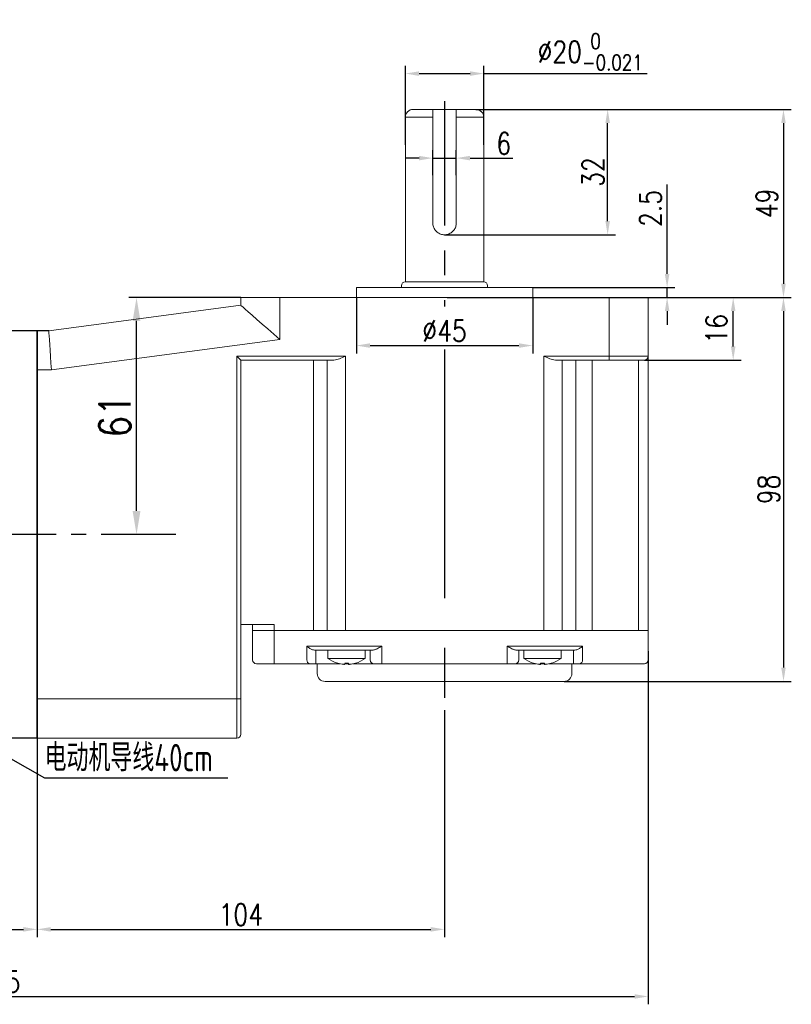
# Model space of a CAD drawing. Header units: inches. Extents: x 331 to 12887, y -474 to 4488.
# Tile 51 of 122: x 6196 to 6393, y 1240 to 1491. Entities that reach past the tile are written whole.
import ezdxf

# ---------------------------------------------------------------- set-up
doc = ezdxf.new("R2010")
doc.units = ezdxf.units.IN
doc.header["$LTSCALE"] = 10
doc.header["$MEASUREMENT"] = 0
doc.linetypes.add('CENTER', pattern=[10.16, 6.35, -1.27, 1.27, -1.27])
for name, color, linetype in [('1轮廓实线层', 7, 'Continuous'), ('3中心线层', 1, 'CENTER'), ('6文字层', 3, 'Continuous'), ('7标注层', 4, 'Continuous')]:
    doc.layers.add(name, color=color, linetype=linetype)
doc.styles.add('PC_TEXTSTYLE', font='isocp.shx', dxfattribs={"width": 0.8, "bigfont": 'HZFS.SHX'})
doc.styles.add('TH_GBDIM', font='romans.shx', dxfattribs={"width": 0.8, "bigfont": 'gbcbig.shx'})
doc.dimstyles.new('TH_GBDIM', dxfattribs={"dimtxt": 3.5, "dimasz": 2.5, "dimexe": 2, "dimexo": 0, "dimgap": 1, "dimtad": 1, "dimdec": 4, "dimdsep": 46, "dimtxsty": 'TH_GBDIM', "dimcen": 0.09, "dimclrd": 4, "dimclre": 4, "dimclrt": 3, "dimadec": 0, "dimazin": 0, "dimtfac": 1, "dimtdec": 4, "dimtmove": 0, "dimatfit": 3, "dimfxl": 1, "dimtzin": 0, "dimarcsym": 0})
doc.dimstyles.new('线性标注', dxfattribs={"dimtxt": 2.5, "dimasz": 3, "dimexe": 2, "dimexo": 0, "dimgap": 1, "dimtad": 1, "dimtih": 1, "dimtoh": 1, "dimdsep": 46, "dimtxsty": 'PC_TEXTSTYLE', "dimcen": 0.09, "dimclrt": 3, "dimadec": 0, "dimazin": 0, "dimtfac": 0.7, "dimtix": 1, "dimtmove": 0, "dimatfit": 0, "dimfxl": 1, "dimtzin": 0, "dimarcsym": 0})

# ---------------------------------------------------------------- blocks, each defined once
blk = doc.blocks.new('*D487')
at = {"layer": '7标注层', "color": 0, "lineweight": -2, "transparency": 16777216}
for p, q in [((6304.84, 1314.85), (6304.84, 1256.87)), ((6200.84, 1307.67), (6200.84, 1256.87)), ((6204.34, 1258.87), (6301.34, 1258.87))]:
    blk.add_line(p, q, dxfattribs=at)
at = {"layer": '7标注层', "color": 0, "transparency": 16777216}
for points in [[(6204.34, 1259.45), (6204.34, 1258.28), (6200.84, 1258.87)], [(6301.34, 1259.45), (6301.34, 1258.28), (6304.84, 1258.87)]]:
    blk.add_solid(points, dxfattribs=at)
at = {"layer": 'Defpoints', "color": 0, "transparency": 16777216}
for p in [(6304.84, 1314.85), (6200.84, 1307.67), (6304.84, 1258.87)]:
    blk.add_point(p, dxfattribs=at)
at = {"layer": '7标注层', "color": 3, "transparency": 16777216, "insert": (6252.84, 1262.62), "char_height": 5.5, "attachment_point": 5, "style": 'TH_GBDIM'}
blk.add_mtext('104', dxfattribs=at)
blk = doc.blocks.new('*D501')
at = {"layer": '7标注层', "color": 4, "lineweight": -2, "transparency": 16777216}
for p, q in [((6252.84, 1420.17), (6224.22, 1420.17)), ((6226.22, 1365.67), (6226.22, 1414.17)), ((6226.22, 1359.67), (6224.22, 1359.67))]:
    blk.add_line(p, q, dxfattribs=at)
at = {"layer": '7标注层', "color": 4, "transparency": 16777216}
for points in [[(6225.22, 1414.17), (6227.22, 1414.17), (6226.22, 1420.17)], [(6225.22, 1365.67), (6227.22, 1365.67), (6226.22, 1359.67)]]:
    blk.add_solid(points, dxfattribs=at)
at = {"layer": 'Defpoints', "color": 0, "transparency": 16777216}
for p in [(6226.22, 1420.17), (6252.84, 1420.17), (6226.22, 1359.67)]:
    blk.add_point(p, dxfattribs=at)
at = {"layer": '7标注层', "color": 3, "transparency": 16777216, "insert": (6220.72, 1389.92), "char_height": 8, "attachment_point": 5, "rotation": 90, "style": 'TH_GBDIM'}
blk.add_mtext('61', dxfattribs=at)
blk = doc.blocks.new('*D502')
at = {"layer": '7标注层', "color": 4, "lineweight": -2, "transparency": 16777216}
for p, q in [((6356.84, 1420.17), (6380.52, 1420.17)), ((6378.52, 1407.67), (6378.52, 1416.67)), ((6355.84, 1404.17), (6380.52, 1404.17))]:
    blk.add_line(p, q, dxfattribs=at)
at = {"layer": '7标注层', "color": 4, "transparency": 16777216}
for points in [[(6377.93, 1416.67), (6379.1, 1416.67), (6378.52, 1420.17)], [(6377.93, 1407.67), (6379.1, 1407.67), (6378.52, 1404.17)]]:
    blk.add_solid(points, dxfattribs=at)
at = {"layer": 'Defpoints', "color": 0, "transparency": 16777216}
for p in [(6356.84, 1420.17), (6378.52, 1420.17), (6355.84, 1404.17)]:
    blk.add_point(p, dxfattribs=at)
at = {"layer": '7标注层', "color": 3, "transparency": 16777216, "insert": (6374.27, 1412.17), "char_height": 5.5, "attachment_point": 5, "rotation": 90, "style": 'TH_GBDIM'}
blk.add_mtext('16', dxfattribs=at)
blk = doc.blocks.new('*D503')
at = {"layer": '7标注层', "color": 4, "lineweight": -2, "transparency": 16777216}
for p, q in [((6356.84, 1420.17), (6393.35, 1420.17)), ((6391.35, 1416.67), (6391.35, 1325.67)), ((6335.34, 1322.17), (6393.35, 1322.17))]:
    blk.add_line(p, q, dxfattribs=at)
at = {"layer": '7标注层', "color": 4, "transparency": 16777216}
for points in [[(6390.77, 1416.67), (6391.93, 1416.67), (6391.35, 1420.17)], [(6390.77, 1325.67), (6391.93, 1325.67), (6391.35, 1322.17)]]:
    blk.add_solid(points, dxfattribs=at)
at = {"layer": 'Defpoints', "color": 0, "transparency": 16777216}
for p in [(6356.84, 1420.17), (6335.34, 1322.17), (6391.35, 1322.17)]:
    blk.add_point(p, dxfattribs=at)
at = {"layer": '7标注层', "color": 3, "transparency": 16777216, "insert": (6387.6, 1371.17), "char_height": 5.5, "attachment_point": 5, "rotation": 90, "style": 'TH_GBDIM'}
blk.add_mtext('98', dxfattribs=at)
blk = doc.blocks.new('*D489')
at = {"layer": '7标注层', "color": 4, "lineweight": -2, "transparency": 16777216}
for p, q in [((6312.84, 1468.17), (6393.35, 1468.17)), ((6391.35, 1464.67), (6391.35, 1423.67)), ((6343.77, 1420.17), (6393.35, 1420.17))]:
    blk.add_line(p, q, dxfattribs=at)
at = {"layer": '7标注层', "color": 4, "transparency": 16777216}
for points in [[(6390.77, 1464.67), (6391.93, 1464.67), (6391.35, 1468.17)], [(6390.77, 1423.67), (6391.93, 1423.67), (6391.35, 1420.17)]]:
    blk.add_solid(points, dxfattribs=at)
at = {"layer": 'Defpoints', "color": 0, "transparency": 16777216}
for p in [(6312.84, 1468.17), (6343.77, 1420.17), (6391.35, 1420.17)]:
    blk.add_point(p, dxfattribs=at)
at = {"layer": '7标注层', "color": 3, "transparency": 16777216, "insert": (6387.1, 1444.17), "char_height": 5.5, "attachment_point": 5, "rotation": 90, "style": 'TH_GBDIM'}
blk.add_mtext('49', dxfattribs=at)
blk = doc.blocks.new('*D490')
at = {"layer": '7标注层', "color": 4, "lineweight": -2, "transparency": 16777216}
for p, q in [((6312.85, 1468.17), (6348.47, 1468.17)), ((6346.47, 1439.67), (6346.47, 1464.67)), ((6304.84, 1436.17), (6348.47, 1436.17))]:
    blk.add_line(p, q, dxfattribs=at)
at = {"layer": '7标注层', "color": 4, "transparency": 16777216}
for points in [[(6345.89, 1464.67), (6347.06, 1464.67), (6346.47, 1468.17)], [(6345.89, 1439.67), (6347.06, 1439.67), (6346.47, 1436.17)]]:
    blk.add_solid(points, dxfattribs=at)
at = {"layer": 'Defpoints', "color": 0, "transparency": 16777216}
for p in [(6312.85, 1468.17), (6346.47, 1468.17), (6304.84, 1436.17)]:
    blk.add_point(p, dxfattribs=at)
at = {"layer": '7标注层', "color": 3, "transparency": 16777216, "insert": (6342.72, 1452.17), "char_height": 5.5, "attachment_point": 5, "rotation": 90, "style": 'TH_GBDIM'}
blk.add_mtext('32', dxfattribs=at)
blk = doc.blocks.new('*D491')
at = {"layer": '7标注层', "color": 4, "lineweight": -2, "transparency": 16777216}
for p, q in [((6294.84, 1459.11), (6294.84, 1479.31)), ((6314.84, 1459.11), (6314.84, 1479.31)), ((6298.34, 1477.31), (6311.34, 1477.31)), ((6314.84, 1477.31), (6356.55, 1477.31))]:
    blk.add_line(p, q, dxfattribs=at)
at = {"layer": '7标注层', "color": 4, "transparency": 16777216}
for points in [[(6298.34, 1477.89), (6298.34, 1476.72), (6294.84, 1477.31)], [(6311.34, 1477.89), (6311.34, 1476.72), (6314.84, 1477.31)]]:
    blk.add_solid(points, dxfattribs=at)
at = {"layer": 'Defpoints', "color": 0, "transparency": 16777216}
for p in [(6314.84, 1477.31), (6294.84, 1459.05), (6314.84, 1459.05)]:
    blk.add_point(p, dxfattribs=at)
at = {"layer": '7标注层', "color": 3, "transparency": 16777216, "insert": (6342.02, 1482.86), "char_height": 5.5, "attachment_point": 5, "style": 'TH_GBDIM'}
blk.add_mtext('\\A1;{%%c20{\\H0.71x;\\S 0^ -0.021;}}', dxfattribs=at)
blk = doc.blocks.new('*D492')
at = {"layer": '7标注层', "color": 4, "lineweight": -2, "transparency": 16777216}
for p, q in [((6301.84, 1451.36), (6301.84, 1457.73)), ((6307.84, 1451.36), (6307.84, 1457.73)), ((6298.34, 1455.73), (6294.84, 1455.73)), ((6301.84, 1455.73), (6307.84, 1455.73)), ((6311.34, 1455.73), (6322.31, 1455.73))]:
    blk.add_line(p, q, dxfattribs=at)
at = {"layer": '7标注层', "color": 4, "transparency": 16777216}
for points in [[(6298.34, 1456.31), (6298.34, 1455.15), (6301.84, 1455.73)], [(6311.34, 1456.31), (6311.34, 1455.15), (6307.84, 1455.73)]]:
    blk.add_solid(points, dxfattribs=at)
at = {"layer": 'Defpoints', "color": 0, "transparency": 16777216}
for p in [(6307.84, 1455.73), (6301.84, 1451.36), (6307.84, 1451.36)]:
    blk.add_point(p, dxfattribs=at)
at = {"layer": '7标注层', "color": 3, "transparency": 16777216, "insert": (6319.95, 1459.48), "char_height": 5.5, "attachment_point": 5, "style": 'TH_GBDIM'}
blk.add_mtext('6', dxfattribs=at)
blk = doc.blocks.new('*D495')
at = {"layer": '7标注层', "color": 4, "lineweight": -2, "transparency": 16777216}
for p, q in [((6361.65, 1426.17), (6361.65, 1448.99)), ((6327.34, 1422.67), (6363.65, 1422.67)), ((6361.65, 1420.17), (6361.65, 1422.67)), ((6305.52, 1420.17), (6363.65, 1420.17)), ((6361.65, 1416.67), (6361.65, 1413.17))]:
    blk.add_line(p, q, dxfattribs=at)
at = {"layer": '7标注层', "color": 4, "transparency": 16777216}
for points in [[(6361.07, 1426.17), (6362.23, 1426.17), (6361.65, 1422.67)], [(6361.07, 1416.67), (6362.23, 1416.67), (6361.65, 1420.17)]]:
    blk.add_solid(points, dxfattribs=at)
at = {"layer": 'Defpoints', "color": 0, "transparency": 16777216}
for p in [(6327.34, 1422.67), (6361.65, 1422.67), (6305.52, 1420.17)]:
    blk.add_point(p, dxfattribs=at)
at = {"layer": '7标注层', "color": 3, "transparency": 16777216, "insert": (6357.4, 1442.88), "char_height": 5.5, "attachment_point": 5, "rotation": 90, "style": 'TH_GBDIM'}
blk.add_mtext('2.5', dxfattribs=at)
blk = doc.blocks.new('*D497')
at = {"layer": '7标注层', "color": 0, "lineweight": -2, "transparency": 16777216}
for p, q in [((6282.34, 1420.17), (6282.34, 1405.89)), ((6327.34, 1420.17), (6327.34, 1405.89)), ((6285.84, 1407.89), (6323.84, 1407.89))]:
    blk.add_line(p, q, dxfattribs=at)
at = {"layer": '7标注层', "color": 0, "transparency": 16777216}
for points in [[(6285.84, 1408.47), (6285.84, 1407.3), (6282.34, 1407.89)], [(6323.84, 1408.47), (6323.84, 1407.3), (6327.34, 1407.89)]]:
    blk.add_solid(points, dxfattribs=at)
at = {"layer": 'Defpoints', "color": 0, "transparency": 16777216}
for p in [(6282.34, 1420.17), (6327.34, 1420.17), (6327.34, 1407.89)]:
    blk.add_point(p, dxfattribs=at)
at = {"layer": '7标注层', "color": 3, "transparency": 16777216, "insert": (6304.84, 1411.64), "char_height": 5.5, "attachment_point": 5, "style": 'TH_GBDIM'}
blk.add_mtext('%%C45', dxfattribs=at)
blk = doc.blocks.new('*D499')
at = {"layer": '7标注层', "color": 0, "lineweight": -2, "transparency": 16777216}
for p, q in [((6200.84, 1411.67), (6200.84, 1256.87)), ((5996.34, 1324.67), (5996.34, 1256.87)), ((5999.84, 1258.87), (6197.34, 1258.87))]:
    blk.add_line(p, q, dxfattribs=at)
at = {"layer": '7标注层', "color": 0, "transparency": 16777216}
for points in [[(5999.84, 1259.45), (5999.84, 1258.28), (5996.34, 1258.87)], [(6197.34, 1259.45), (6197.34, 1258.28), (6200.84, 1258.87)]]:
    blk.add_solid(points, dxfattribs=at)
at = {"layer": 'Defpoints', "color": 0, "transparency": 16777216}
for p in [(6200.84, 1411.67), (5996.34, 1324.67), (6200.84, 1258.87)]:
    blk.add_point(p, dxfattribs=at)
at = {"layer": '7标注层', "color": 3, "transparency": 16777216, "insert": (6110.09, 1262.62), "char_height": 5.5, "attachment_point": 5, "style": 'TH_GBDIM'}
blk.add_mtext('204.5', dxfattribs=at)
blk = doc.blocks.new('*D498')
at = {"layer": '7标注层', "color": 0, "lineweight": -2, "transparency": 16777216}
for p, q in [((6356.84, 1329.92), (6356.84, 1239.74)), ((5996.34, 1319.42), (5996.34, 1239.74)), ((5999.84, 1241.74), (6353.34, 1241.74))]:
    blk.add_line(p, q, dxfattribs=at)
at = {"layer": '7标注层', "color": 0, "transparency": 16777216}
for points in [[(5999.84, 1242.32), (5999.84, 1241.16), (5996.34, 1241.74)], [(6353.34, 1242.32), (6353.34, 1241.16), (6356.84, 1241.74)]]:
    blk.add_solid(points, dxfattribs=at)
at = {"layer": 'Defpoints', "color": 0, "transparency": 16777216}
for p in [(6356.84, 1329.92), (5996.34, 1319.42), (6356.84, 1241.74)]:
    blk.add_point(p, dxfattribs=at)
at = {"layer": '7标注层', "color": 3, "transparency": 16777216, "insert": (6188.09, 1245.49), "char_height": 5.5, "attachment_point": 5, "style": 'TH_GBDIM'}
blk.add_mtext('360.5', dxfattribs=at)

msp = doc.modelspace()

# ---------------------------------------------------------------- linework, layer by layer
at = {"linetype": 'Continuous', "lineweight": 15}
for p, q in [((6296.8412, 1468.17137), (6312.8412, 1468.17137)), ((6294.83828, 1424.17137), (6294.8412, 1466.17137)), ((6294.83828, 1424.17137), (6294.84224, 1466.17137)), ((6301.8412, 1466.17137), (6294.8412, 1466.17137)), ((6301.8412, 1439.17137), (6301.8412, 1466.17137)), ((6307.8412, 1466.17137), (6307.8412, 1439.17137)), ((6314.8412, 1466.17137), (6307.8412, 1466.17137)), ((6314.8412, 1466.17137), (6314.83828, 1424.17137)), ((6314.8412, 1466.17137), (6314.83828, 1424.17137)), ((6282.33828, 1422.67137), (6327.33828, 1422.67137)), ((6314.83828, 1424.17137), (6294.83828, 1424.17137)), ((6252.83828, 1418.17137), (6252.83828, 1420.17137)), ((6252.83828, 1420.17137), (6262.83828, 1420.17137)), ((6262.83828, 1420.17137), (6262.83828, 1409.4103)), ((6262.83828, 1420.17137), (6346.83828, 1420.17137)), ((6346.83828, 1420.17137), (6356.83827, 1420.17137)), ((6346.83828, 1405.17137), (6346.83828, 1420.17137)), ((6356.83827, 1420.17137), (6356.83827, 1405.17137)), ((6203.83828, 1411.67137), (6252.83828, 1418.17137)), ((6262.83828, 1409.4103), (6204.49865, 1401.67137)), ((6251.83828, 1405.17137), (6279.58542, 1405.17137)), ((6251.83828, 1317.67137), (6251.83828, 1405.17137)), ((6279.58542, 1405.17137), (6279.58542, 1335.17137)), ((6330.16945, 1405.17137), (6346.83828, 1405.17137)), ((6330.16945, 1335.17137), (6330.16945, 1405.17137)), ((6346.83828, 1405.17137), (6356.83827, 1405.17137)), ((6346.83828, 1405.17137), (6346.83828, 1404.17137)), ((6356.83827, 1405.17137), (6356.83827, 1335.17137)), ((6276.58542, 1404.17137), (6252.83828, 1404.17137)), ((6252.83828, 1404.17137), (6252.83828, 1317.67137)), ((6271.40811, 1404.17137), (6271.40811, 1335.17137)), ((6274.88695, 1335.17137), (6274.88695, 1404.17137)), ((6346.83828, 1404.17137), (6333.16946, 1404.17137)), ((6334.86792, 1404.17137), (6334.86792, 1335.17137)), ((6338.3376, 1404.17137), (6338.3376, 1335.17137)), ((6342.51469, 1404.17137), (6342.51469, 1335.17137)), ((6355.83828, 1404.17137), (6346.83828, 1404.17137)), ((6354.33828, 1335.17137), (6354.33828, 1404.17137)), ((6204.49865, 1401.67137), (6200.83828, 1401.67137)), ((6252.83828, 1336.67137), (6261.37816, 1336.67137)), ((6255.83828, 1335.17137), (6255.83828, 1336.67137)), ((6255.83828, 1327.67137), (6255.83828, 1335.17137)), ((6255.83828, 1335.17137), (6261.37816, 1335.17137)), ((6261.37816, 1335.17137), (6255.83828, 1335.17137)), ((6261.37816, 1336.67137), (6261.37816, 1335.17137)), ((6261.37816, 1335.17137), (6261.37816, 1327.67137)), ((6261.37816, 1335.17137), (6271.40811, 1335.17137)), ((6261.37816, 1335.17137), (6271.40811, 1335.17137)), ((6274.88695, 1335.17137), (6271.40811, 1335.17137)), ((6271.40811, 1335.17137), (6274.88695, 1335.17137)), ((6274.88695, 1335.17137), (6279.58542, 1335.17137)), ((6279.58542, 1335.17137), (6274.88695, 1335.17137)), ((6330.16945, 1335.17137), (6279.58542, 1335.17137)), ((6279.58542, 1335.17137), (6330.16945, 1335.17137)), ((6330.16945, 1335.17137), (6334.86792, 1335.17137)), ((6334.86792, 1335.17137), (6330.16945, 1335.17137)), ((6334.86792, 1335.17137), (6338.3376, 1335.17137)), ((6334.86792, 1335.17137), (6338.3376, 1335.17137)), ((6338.3376, 1335.17137), (6342.51469, 1335.17137)), ((6338.3376, 1335.17137), (6342.51469, 1335.17137)), ((6342.51469, 1335.17137), (6354.33828, 1335.17137)), ((6342.51469, 1335.17137), (6354.33828, 1335.17137)), ((6354.33828, 1335.17137), (6356.83827, 1335.17137)), ((6356.83827, 1335.17137), (6354.33828, 1335.17137)), ((6356.83827, 1335.17137), (6356.83827, 1327.67137)), ((6269.71808, 1331.17137), (6271.40811, 1331.17137)), ((6269.71808, 1327.67137), (6269.71808, 1331.17137)), ((6271.40811, 1331.17137), (6274.88695, 1331.17137)), ((6272.3478, 1330.17137), (6271.64833, 1330.17137)), ((6272.00757, 1330.17137), (6272.00757, 1327.67137)), ((6275.82665, 1330.17137), (6272.3478, 1330.17137)), ((6274.88695, 1331.17137), (6279.58542, 1331.17137)), ((6279.58542, 1330.17137), (6275.82665, 1330.17137)), ((6279.58542, 1331.17137), (6288.83828, 1331.17137)), ((6286.60221, 1330.17137), (6279.58542, 1330.17137)), ((6285.83828, 1327.67137), (6285.83828, 1330.17137)), ((6288.83828, 1331.17137), (6288.83828, 1327.67137)), ((6320.83828, 1331.17137), (6330.16945, 1331.17137)), ((6320.83828, 1327.67137), (6320.83828, 1331.17137)), ((6330.16945, 1330.17137), (6323.07434, 1330.17137)), ((6323.83828, 1330.17137), (6323.83828, 1327.67137)), ((6330.16945, 1331.17137), (6334.86792, 1331.17137)), ((6333.92823, 1330.17137), (6330.16945, 1330.17137)), ((6337.39791, 1330.17137), (6333.92823, 1330.17137)), ((6334.86792, 1331.17137), (6338.3376, 1331.17137)), ((6338.11169, 1330.17137), (6337.39791, 1330.17137)), ((6337.76562, 1327.67137), (6337.76562, 1330.17137)), ((6338.3376, 1331.17137), (6340.0454, 1331.17137)), ((6340.0454, 1331.17137), (6340.0454, 1327.67137)), ((6272.00757, 1326.67137), (6272.00757, 1327.67137)), ((6275.08828, 1328.03417), (6279.83828, 1328.03417)), ((6279.83828, 1328.03417), (6284.58828, 1328.03417)), ((6288.83828, 1326.67137), (6288.83828, 1327.67137)), ((6320.83828, 1326.67137), (6320.83828, 1327.67137)), ((6325.08828, 1328.03417), (6329.83828, 1328.03417)), ((6329.83828, 1328.03417), (6334.58828, 1328.03417)), ((6337.76562, 1327.67137), (6337.76562, 1326.67137)), ((6261.27018, 1326.67137), (6256.83828, 1326.67137)), ((6270.48124, 1326.67137), (6261.27018, 1326.67137)), ((6272.00757, 1326.67137), (6270.48124, 1326.67137)), ((6278.12951, 1326.67137), (6272.00757, 1326.67137)), ((6279.34828, 1326.52557), (6279.34828, 1326.81108)), ((6279.83828, 1326.67137), (6279.34828, 1326.67137)), ((6279.83828, 1326.67137), (6279.83828, 1326.7977)), ((6280.32828, 1326.67137), (6279.83828, 1326.67137)), ((6280.32828, 1326.81108), (6280.32828, 1326.52557)), ((6286.83828, 1326.67137), (6281.54705, 1326.67137)), ((6288.83828, 1326.67137), (6286.83828, 1326.67137)), ((6320.83828, 1326.67137), (6288.83828, 1326.67137)), ((6322.83828, 1326.67137), (6320.83828, 1326.67137)), ((6328.12951, 1326.67137), (6322.83828, 1326.67137)), ((6329.34828, 1326.52557), (6329.34828, 1326.81108)), ((6329.83828, 1326.67137), (6329.34828, 1326.67137)), ((6329.83828, 1326.7977), (6329.83828, 1326.67137)), ((6330.32828, 1326.67137), (6329.83828, 1326.67137)), ((6330.32828, 1326.81108), (6330.32828, 1326.52557)), ((6337.76562, 1326.67137), (6331.54705, 1326.67137)), ((6339.28547, 1326.67137), (6337.76562, 1326.67137)), ((6342.01469, 1326.67137), (6339.28547, 1326.67137)), ((6353.83828, 1326.67137), (6342.01469, 1326.67137)), ((6355.83828, 1326.67137), (6353.83828, 1326.67137)), ((6335.33828, 1322.17137), (6274.33828, 1322.17137)), ((6200.83828, 1317.67137), (6251.83828, 1317.67137)), ((6251.83828, 1307.67137), (6251.83828, 1317.67137)), ((6251.83828, 1317.67137), (6252.83828, 1317.67137)), ((6252.83828, 1317.67137), (6252.83828, 1308.67137)), ((6251.83828, 1307.67137), (6200.83828, 1307.67137))]:
    msp.add_line(p, q, dxfattribs=at)
at = {"color": 4}
msp.add_line((6202.76753, 1297.51987), (6249.52829, 1297.51987), dxfattribs=at)
at = {"linetype": 'Continuous', "lineweight": 15, "flags": 128}
for points in [[(6262.83828, 1409.4103), (6261.27393, 1410.78083), (6259.74811, 1412.11762), (6258.29837, 1413.38774), (6256.96043, 1414.55993), (6255.76721, 1415.60531), (6254.74811, 1416.49815), (6253.92821, 1417.21647), (6253.32771, 1417.74257), (6252.96139, 1418.0635), (6252.83828, 1418.17137)], [(6203.83828, 1411.67137), (6203.84831, 1411.51945), (6203.8781, 1411.0683), (6203.92675, 1410.33162), (6203.99277, 1409.33181), (6204.07417, 1408.09925), (6204.16846, 1406.67137), (6204.27279, 1405.09157), (6204.38398, 1403.40785), (6204.49865, 1401.67137)], [(6252.83828, 1404.17137), (6252.82308, 1404.18656), (6252.77797, 1404.23168), (6252.7043, 1404.30534), (6252.60432, 1404.40533), (6252.48107, 1404.52858), (6252.33828, 1404.67137), (6252.1803, 1404.82935), (6252.01192, 1404.99772), (6251.83828, 1405.17137)], [(6282.09214, 1326.81108), (6282.09552, 1326.80523), (6282.09794, 1326.80105), (6282.09939, 1326.79854), (6282.09987, 1326.7977)], [(6327.57669, 1326.7977), (6327.57717, 1326.79854), (6327.57862, 1326.80105), (6327.58103, 1326.80523), (6327.58441, 1326.81108)]]:
    msp.add_lwpolyline(points, dxfattribs=at)
at = {"linetype": 'Continuous', "lineweight": 15}
for centre, radius, start, end in [((6296.8412, 1466.17137), 2, 90, 180), ((6312.8412, 1466.17137), 2, 0, 90), ((6294.83828, 1423.17137), 1, 90, 180), ((6314.83828, 1423.17137), 1, 0, 90), ((6355.83828, 1405.17137), 1, 270, 0), ((6256.83828, 1327.67137), 1, 180, 270), ((6258.98191, 1327.42428), 2.40896, 341.7873328, 5.8872967), ((6270.61803, 1327.56697), 0.90599, 173.3830038, 261.3161557), ((6279.83828, 1334.47137), 8, 233.5764264, 253.5786384), ((6279.83828, 1334.47137), 8, 286.4213616, 306.4235736), ((6286.83828, 1327.67137), 1, 180, 270), ((6322.83828, 1327.67137), 1, 270, 0), ((6329.83828, 1334.47137), 8, 233.5764264, 253.5786384), ((6329.83828, 1334.47137), 8, 286.4213616, 306.4235736), ((6339.14648, 1327.56574), 0.9051, 278.8337087, 6.7019271), ((6355.83828, 1327.67137), 1, 270, 0), ((6280.40287, 1325.17505), 3.25888, 149.8661641, 150.1378907), ((6279.83828, 1334.47137), 7.98498, 253.6046715, 264.3221101), ((6279.83828, 1335.7742), 8.9765, 266.8708423, 273.1291577), ((6279.83828, 1334.47137), 7.98498, 275.6778899, 286.3953285), ((6329.83828, 1334.47137), 7.98498, 253.6046715, 264.3221101), ((6329.83828, 1335.77422), 8.97652, 266.8708452, 273.1291548), ((6329.83828, 1334.47137), 7.98498, 275.6778899, 286.3953285), ((6335.63125, 1328.84505), 4.08195, 209.8865173, 210.1034474), ((6274.33828, 1324.17137), 2, 180, 270), ((6335.33828, 1324.17137), 2, 270, 0), ((6251.83828, 1308.67137), 1, 270, 0)]:
    msp.add_arc(centre, radius, start, end, dxfattribs=at)
for points, knots in [([(6301.8412, 1466.17137), (6301.8412, 1466.26766), (6301.8412, 1466.57772), (6301.8412, 1466.98423), (6301.8412, 1467.4534), (6301.8412, 1467.84785), (6301.8412, 1468.12571), (6301.8412, 1468.15707), (6301.8412, 1468.17137)], [0, 0, 0, 0, 0.08938675, 0.287851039, 0.389062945, 0.604634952, 0.819845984, 1, 1, 1, 1]), ([(6307.8412, 1468.17137), (6307.8412, 1468.14839), (6307.8412, 1468.10173), (6307.8412, 1467.76384), (6307.8412, 1467.31112), (6307.8412, 1466.79285), (6307.8412, 1466.37299), (6307.8412, 1466.17137)], [0, 0, 0, 0, 0.229746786, 0.466528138, 0.611240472, 0.813313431, 1, 1, 1, 1]), ([(6307.8412, 1439.17137), (6307.80957, 1438.84259), (6307.74634, 1438.1854), (6307.25528, 1437.30509), (6306.52025, 1436.61535), (6305.57857, 1436.20347), (6304.56208, 1436.12923), (6303.59722, 1436.38343), (6302.76472, 1436.93017), (6302.14594, 1437.73087), (6301.87002, 1438.53239), (6301.84789, 1439.02306), (6301.8412, 1439.17137)], [0, 0, 0, 0, 0.104037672, 0.207958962, 0.314868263, 0.423943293, 0.529873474, 0.632456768, 0.736269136, 0.844079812, 0.952871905, 1, 1, 1, 1]), ([(6279.58542, 1405.17137), (6279.58111, 1405.16944), (6279.30331, 1405.04518), (6278.56083, 1404.71797), (6277.53264, 1404.28223), (6276.84607, 1404.20187), (6276.58542, 1404.17137)], [0, 0, 0, 0, 0.004181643, 0.269941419, 0.722842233, 1, 1, 1, 1]), ([(6333.16946, 1404.17137), (6332.90881, 1404.20187), (6332.22223, 1404.28223), (6331.19403, 1404.71796), (6330.45156, 1405.0452), (6330.17376, 1405.16944), (6330.16945, 1405.17137)], [0, 0, 0, 0, 0.27715807, 0.730058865, 0.995817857, 1, 1, 1, 1]), ([(6271.64833, 1330.17137), (6271.48138, 1330.1882), (6271.05666, 1330.23102), (6270.36008, 1330.58958), (6269.93395, 1330.95054), (6269.7198, 1331.16961), (6269.71808, 1331.17137)], [0, 0, 0, 0, 0.204354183, 0.519902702, 0.996146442, 1, 1, 1, 1]), ([(6288.83828, 1331.17137), (6288.83512, 1331.16954), (6288.77792, 1331.13653), (6288.37646, 1330.90463), (6287.73643, 1330.54429), (6287.03698, 1330.22315), (6286.72117, 1330.18554), (6286.60221, 1330.17137)], [0, 0, 0, 0, 0.00400807, 0.072494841, 0.508977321, 0.815042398, 1, 1, 1, 1]), ([(6323.07434, 1330.17137), (6322.95539, 1330.18554), (6322.63958, 1330.22315), (6321.94012, 1330.54429), (6321.30011, 1330.90464), (6320.89863, 1331.13652), (6320.84144, 1331.16954), (6320.83828, 1331.17137)], [0, 0, 0, 0, 0.184956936, 0.491022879, 0.927506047, 0.995992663, 1, 1, 1, 1]), ([(6340.0454, 1331.17137), (6340.04367, 1331.16961), (6339.82838, 1330.95065), (6339.4012, 1330.5897), (6338.70368, 1330.23107), (6338.27876, 1330.18822), (6338.11169, 1330.17137)], [0, 0, 0, 0, 0.00385126, 0.479928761, 0.795514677, 1, 1, 1, 1]), ([(6279.04828, 1326.52557), (6279.08181, 1326.52256), (6279.14887, 1326.51654), (6279.23855, 1326.51273), (6279.30626, 1326.51349), (6279.34289, 1326.51823), (6279.34671, 1326.52344), (6279.34828, 1326.52557)], [0, 0, 0, 0, 0.2138793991, 0.4278109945, 0.6405928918, 0.8528834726, 1, 1, 1, 1]), ([(6280.32828, 1326.52557), (6280.33155, 1326.52256), (6280.33809, 1326.51654), (6280.38935, 1326.51273), (6280.46476, 1326.51349), (6280.54914, 1326.51823), (6280.60529, 1326.52344), (6280.62828, 1326.52557)], [0, 0, 0, 0, 0.213875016, 0.427806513, 0.640594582, 0.852880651, 1, 1, 1, 1]), ([(6329.04828, 1326.52557), (6329.08181, 1326.52256), (6329.14887, 1326.51654), (6329.23855, 1326.51273), (6329.30626, 1326.51349), (6329.34289, 1326.51823), (6329.34671, 1326.52344), (6329.34828, 1326.52557)], [0, 0, 0, 0, 0.2138756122, 0.4278091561, 0.6405908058, 0.8528828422, 1, 1, 1, 1]), ([(6330.32828, 1326.52557), (6330.33155, 1326.52256), (6330.33809, 1326.51654), (6330.38935, 1326.51273), (6330.46476, 1326.51349), (6330.54914, 1326.51823), (6330.60529, 1326.52344), (6330.62828, 1326.52557)], [0, 0, 0, 0, 0.213873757, 0.427805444, 0.64059644, 0.852876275, 1, 1, 1, 1])]:
    msp.add_open_spline(points, degree=3, knots=knots, dxfattribs=at)
for points in [[(6282.33828, 1422.67137), (6282.33828, 1420.17137)], [(6293.83828, 1423.17137), (6293.83828, 1422.67137)], [(6315.83828, 1422.67137), (6315.83828, 1423.17137)], [(6327.33828, 1420.17137), (6327.33828, 1422.67137)], [(6275.08828, 1330.17137), (6275.08828, 1328.03417)], [(6284.58828, 1328.03417), (6284.58828, 1330.17137)], [(6325.08828, 1330.17137), (6325.08828, 1328.03417)], [(6334.58828, 1328.03417), (6334.58828, 1330.17137)], [(6272.33828, 1326.67137), (6272.33828, 1324.17137)], [(6337.33828, 1324.17137), (6337.33828, 1326.67137)]]:
    msp.add_open_spline(points, degree=1, dxfattribs=at)
at = {"layer": '1轮廓实线层'}
for p, q in [((6200.83828, 1411.67137), (6192.33828, 1411.67137)), ((6200.83828, 1411.67137), (6200.83828, 1359.67137)), ((6200.83828, 1307.67137), (6200.83828, 1411.67137)), ((6200.83828, 1307.67137), (6200.83828, 1411.67137)), ((6203.83828, 1411.67137), (6200.83828, 1411.67137)), ((6200.83828, 1411.67137), (6200.83828, 1359.67137)), ((6200.83828, 1411.67137), (6200.83828, 1359.67137)), ((6200.83828, 1307.67137), (6200.83828, 1359.67137)), ((6200.83828, 1307.67137), (6200.83828, 1359.67137)), ((6200.83828, 1307.67137), (6200.83828, 1359.67137)), ((6200.83828, 1307.67137), (6192.33828, 1307.67137))]:
    msp.add_line(p, q, dxfattribs=at)
at = {"layer": '3中心线层', "ltscale": 0.5}
msp.add_line((6304.8412, 1470.27042), (6304.84026, 1417.87102), dxfattribs=at)
at = {"layer": '3中心线层'}
msp.add_line((6304.83828, 1406.88707), (6304.83828, 1314.85421), dxfattribs=at)
at = {"layer": '3中心线层', "ltscale": 0.3}
msp.add_line((6236.21964, 1359.67136), (6137.19897, 1359.67136), dxfattribs=at)
at = {"layer": '7标注层'}
msp.add_lwpolyline([(6185.30048, 1307.43241), (6202.76753, 1297.51987)], dxfattribs=at)

# ---------------------------------------------------------------- texts
at = {"layer": '6文字层', "color": 7, "char_height": 7, "attachment_point": 1, "style": 'PC_TEXTSTYLE'}
for s, insert, width in [('{\\C3;电动机导线40cm}', (6202.75925, 1306.20148), 53.9786413), ('{\\C3;黑红白}', (6174.60637, 1301.9838), 18.2326587)]:
    msp.add_mtext(s, dxfattribs=dict(at, insert=insert, width=width))

# ---------------------------------------------------------------- dimensions: what is measured, and where the dimension line sits
at = {"layer": '7标注层'}
dim = msp.add_linear_dim(base=(6314.84224, 1477.3057), p1=(6294.84224, 1459.04713), p2=(6314.84224, 1459.04713), angle=0, text='\\A1;{%%c<>{\\H0.71x;\\S 0^ -0.021;}}', dimstyle='TH_GBDIM', override={"dimscale": 1, "dimtxt": 5.5, "dimasz": 3.5, "dimexo": 0.0625, "dimgap": 1, "dimtad": 1, "dimjust": 0, "dimdec": 4, "dimlfac": 1, "dimse1": 0, "dimse2": 0, "dimsd1": 0, "dimsd2": 0, "dimadec": 4}, dxfattribs=at)
dim.commit()
dim.dimension.update_dxf_attribs({"geometry": '*D491', "text_midpoint": (6342.0192, 1477.3057), "dimtype": 161})
for base, p1, p2, override, picture, middle in [((6346.47496, 1468.17137), (6304.84056, 1436.17149), (6312.84505, 1468.17137), {"dimscale": 1, "dimtxt": 5.5, "dimasz": 3.5, "dimgap": 1, "dimtad": 1, "dimjust": 0, "dimdec": 0, "dimlfac": 1, "dimse1": 0, "dimse2": 0, "dimsd1": 0, "dimsd2": 0, "dimadec": 0}, '*D490', (6346.47496, 1452.17143)), ((6361.65136, 1422.67137), (6305.52108, 1420.17137), (6327.33828, 1422.67137), {"dimscale": 1, "dimtxt": 5.5, "dimasz": 3.5, "dimgap": 1.5, "dimtad": 1, "dimjust": 0, "dimdec": 1, "dimlfac": 1, "dimse1": 0, "dimse2": 0, "dimsd1": 0, "dimsd2": 0, "dimadec": 1}, '*D495', (6361.65136, 1442.87613)), ((6226.22104, 1420.17137), (6226.22104, 1359.671369), (6252.83828, 1420.17137), {"dimscale": 1, "dimtxt": 8, "dimasz": 6, "dimgap": 1.5, "dimtad": 1, "dimjust": 0, "dimdec": 0, "dimlfac": 1, "dimse1": 0, "dimse2": 0, "dimsd1": 0, "dimsd2": 0, "dimadec": 0}, '*D501', (6226.22104, 1389.92137)), ((6391.34875, 1322.17137), (6356.83827, 1420.17137), (6335.33828, 1322.17137), {"dimscale": 1, "dimtxt": 5.5, "dimasz": 3.5, "dimgap": 1, "dimtad": 1, "dimjust": 0, "dimdec": 4, "dimlfac": 1, "dimse1": 0, "dimse2": 0, "dimsd1": 0, "dimsd2": 0, "dimadec": 4}, '*D503', (6391.34875, 1371.17137))]:
    dim = msp.add_linear_dim(base=base, p1=p1, p2=p2, angle=90, dimstyle='TH_GBDIM', override=override, dxfattribs=at)
    dim.commit()
    dim.dimension.update_dxf_attribs({"geometry": picture, "text_midpoint": middle, "dimtype": 160})
dim = msp.add_linear_dim(base=(6391.34875, 1420.17137), p1=(6312.8412, 1468.17137), p2=(6343.77079, 1420.17137), angle=90, text='49', dimstyle='TH_GBDIM', override={"dimscale": 1, "dimtxt": 5.5, "dimasz": 3.5, "dimgap": 1.5, "dimtad": 1, "dimjust": 0, "dimdec": 0, "dimlfac": 1, "dimse1": 0, "dimse2": 0, "dimsd1": 0, "dimsd2": 0, "dimadec": 0}, dxfattribs=at)
dim.commit()
dim.dimension.update_dxf_attribs({"geometry": '*D489', "text_midpoint": (6387.09875, 1444.17137)})
for base, p1, p2, dimstyle, override, picture, middle in [((6307.8412, 1455.73009), (6301.8412, 1451.36467), (6307.8412, 1451.36467), 'TH_GBDIM', {"dimtxt": 5.5, "dimasz": 3.5, "dimadec": 4}, '*D492', (6319.94804, 1455.73009)), ((6200.83828, 1258.86823), (5996.33828, 1324.67137), (6200.83828, 1411.67137), '线性标注', {"dimtxt": 5.5, "dimasz": 3.5, "dimtxsty": 'TH_GBDIM', "dimadec": 2}, '*D499', (6110.08828, 1258.86823)), ((6356.83827, 1241.73882), (5996.33828, 1319.42137), (6356.83827, 1329.92137), '线性标注', {"dimtxt": 5.5, "dimasz": 3.5, "dimtxsty": 'TH_GBDIM', "dimadec": 2}, '*D498', (6188.08828, 1241.73882)), ((6304.83828, 1258.86823), (6200.83828, 1307.67137), (6304.83828, 1314.85421), '线性标注', {"dimtxt": 5.5, "dimasz": 3.5, "dimtxsty": 'TH_GBDIM', "dimadec": 2}, '*D487', (6252.83828, 1258.86823))]:
    dim = msp.add_linear_dim(base=base, p1=p1, p2=p2, dimstyle=dimstyle, override=override, dxfattribs=at)
    dim.commit()
    dim.dimension.update_dxf_attribs({"geometry": picture, "text_midpoint": middle, "dimtype": 160})
dim = msp.add_linear_dim(base=(6327.33828, 1407.88707), p1=(6282.33828, 1420.17137), p2=(6327.33828, 1420.17137), text='%%C<>', dimstyle='线性标注', override={"dimtxt": 5.5, "dimasz": 3.5, "dimgap": 1, "dimtad": 1, "dimjust": 0, "dimdec": 2, "dimlfac": 1, "dimtxsty": 'TH_GBDIM', "dimse1": 0, "dimse2": 0, "dimsd1": 0, "dimsd2": 0, "dimadec": 2}, dxfattribs=at)
dim.commit()
dim.dimension.update_dxf_attribs({"geometry": '*D497', "text_midpoint": (6304.83828, 1407.88707), "dimtype": 160})
dim = msp.add_linear_dim(base=(6378.51821, 1420.17137), p1=(6355.83828, 1404.17137), p2=(6356.83827, 1420.17137), angle=90, dimstyle='TH_GBDIM', override={"dimscale": 1, "dimtxt": 5.5, "dimasz": 3.5, "dimexo": 0, "dimgap": 1.5, "dimtad": 1, "dimjust": 0, "dimdec": 0, "dimlfac": 1, "dimse1": 0, "dimse2": 0, "dimsd1": 0, "dimsd2": 0, "dimadec": 0}, dxfattribs=at)
dim.commit()
dim.dimension.update_dxf_attribs({"geometry": '*D502', "text_midpoint": (6374.26821, 1412.17137)})

doc.saveas('drawing.dxf')
